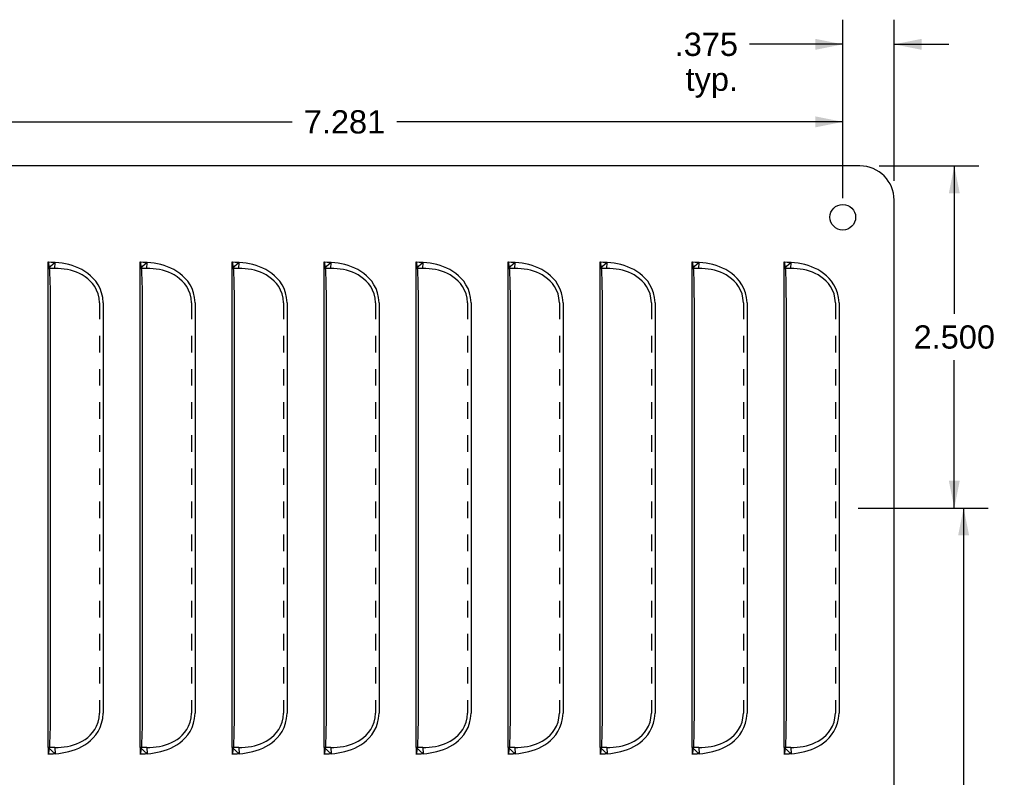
# Model space of a CAD drawing. Header units: inches. Extents: x 0 to 22, y 0 to 17.
# Tile 6 of 8: x 11.1 to 18.3, y 7.7 to 13.2. Entities that reach past the tile are written whole.
import ezdxf

# ---------------------------------------------------------------- set-up
doc = ezdxf.new("R2010")
doc.units = ezdxf.units.IN
doc.header["$LTSCALE"] = 1.21
doc.header["$MEASUREMENT"] = 0
doc.linetypes.add('HIDDEN', pattern=[0.2, 0.1, -0.1])
doc.layers.get('0').update_dxf_attribs({"linetype": 'CONTINUOUS'})
doc.layers.add('DEFAULT_2', color=8, linetype='HIDDEN')
doc.layers.add('DIMENSIONS', color=7, linetype='CONTINUOUS')
doc.styles.get("Standard").update_dxf_attribs({"font": 'arial.ttf'})
doc.dimstyles.new('DIMSTYLE_1', dxfattribs={"dimtxt": 0.17, "dimasz": 0.2, "dimexe": 0.09, "dimexo": 0.07, "dimgap": 0.0425, "dimtad": 0, "dimtih": 1, "dimtoh": 1, "dimdec": 3, "dimzin": 4, "dimdsep": 46, "dimtxsty": 'Standard', "dimblk": '_FILLED', "dimblk1": '_FILLED', "dimblk2": '_FILLED', "dimcen": 0.09, "dimadec": 3, "dimazin": 1, "dimtfac": 1, "dimtdec": 3, "dimtofl": 0, "dimtmove": 0, "dimatfit": 3, "dimldrblk": '_FILLED', "dimfxl": 0, "dimtolj": 1, "dimtzin": 4, "dimarcsym": 0})

# ---------------------------------------------------------------- blocks, each defined once
blk = doc.blocks.new('_FILLED')
at = {"color": 0, "linetype": 'ByBlock'}
blk.add_solid([(0, 0), (-1, 0.2), (-1, -0.2)], dxfattribs=at)
blk = doc.blocks.new('*D4')
at = {"layer": 'DIMENSIONS', "color": 2, "linetype": 'Continuous'}
for p, q in [((17.1298, 11.886), (17.1298, 13.1899)), ((17.5048, 12.011), (17.5048, 13.1899)), ((17.1298, 13.0099), (16.4489, 13.0099)), ((17.5048, 13.0099), (17.9048, 13.0099))]:
    blk.add_line(p, q, dxfattribs=at)
at = {"layer": 'DIMENSIONS', "color": 2, "linetype": 'Continuous', "xscale": 0.2, "yscale": 0.2, "zscale": 0.2}
blk.add_blockref('_FILLED', (17.1298, 13.0099), dxfattribs=at)
at = {"layer": 'DIMENSIONS', "color": 2, "linetype": 'Continuous', "xscale": 0.2, "yscale": 0.2, "zscale": 0.2, "rotation": 180}
blk.add_blockref('_FILLED', (17.5048, 13.0099), dxfattribs=at)
at = {"layer": 'DIMENSIONS', "color": 2, "linetype": 'Continuous', "insert": (16.3639, 13.0949), "char_height": 0.17, "width": 0.46197, "attachment_point": 3, "line_spacing_factor": 0.9}
blk.add_mtext('.375\\Ptyp.', dxfattribs=at)
blk = doc.blocks.new('*D5')
at = {"layer": 'DIMENSIONS', "color": 2, "linetype": 'Continuous'}
for p, q in [((9.8486, 11.886), (9.8486, 12.6233)), ((17.1298, 11.886), (17.1298, 12.6233)), ((9.8486, 12.4433), (13.1072, 12.4433)), ((17.1298, 12.4433), (13.8712, 12.4433))]:
    blk.add_line(p, q, dxfattribs=at)
at = {"layer": 'DIMENSIONS', "color": 2, "linetype": 'Continuous', "xscale": 0.2, "yscale": 0.2, "zscale": 0.2, "rotation": 180}
blk.add_blockref('_FILLED', (9.8486, 12.4433), dxfattribs=at)
at = {"layer": 'DIMENSIONS', "color": 2, "linetype": 'Continuous', "xscale": 0.2, "yscale": 0.2, "zscale": 0.2}
blk.add_blockref('_FILLED', (17.1298, 12.4433), dxfattribs=at)
at = {"layer": 'DIMENSIONS', "color": 2, "linetype": 'Continuous', "insert": (13.4892, 12.5283), "char_height": 0.17, "width": 0.594052, "attachment_point": 2, "line_spacing_factor": 0.9}
blk.add_mtext('7.281', dxfattribs=at)
blk = doc.blocks.new('*D13')
at = {"layer": 'DIMENSIONS', "color": 2, "linetype": 'Continuous'}
for p, q in [((17.3948, 12.121), (18.1241, 12.121)), ((17.9441, 12.121), (17.9441, 11.041)), ((17.9441, 9.621), (17.9441, 10.701)), ((17.2421, 9.621), (18.1241, 9.621))]:
    blk.add_line(p, q, dxfattribs=at)
at = {"layer": 'DIMENSIONS', "color": 2, "linetype": 'Continuous', "xscale": 0.2, "yscale": 0.2, "zscale": 0.2}
for p, rotation in [((17.9441, 12.121), 90), ((17.9441, 9.621), 270)]:
    blk.add_blockref('_FILLED', p, dxfattribs=dict(at, rotation=rotation))
at = {"layer": 'DIMENSIONS', "color": 2, "linetype": 'Continuous', "insert": (17.9441, 10.956), "char_height": 0.17, "width": 0.594052, "attachment_point": 2, "line_spacing_factor": 0.9}
blk.add_mtext('2.500', dxfattribs=at)
blk = doc.blocks.new('*D14')
at = {"layer": 'DIMENSIONS', "color": 2, "linetype": 'Continuous'}
for p, q in [((17.2421, 9.621), (18.1925, 9.621)), ((18.0125, 9.621), (18.0125, 7.541)), ((18.0125, 5.121), (18.0125, 7.201)), ((17.2421, 5.121), (18.1925, 5.121))]:
    blk.add_line(p, q, dxfattribs=at)
at = {"layer": 'DIMENSIONS', "color": 2, "linetype": 'Continuous', "xscale": 0.2, "yscale": 0.2, "zscale": 0.2}
for p, rotation in [((18.0125, 9.621), 90), ((18.0125, 5.121), 270)]:
    blk.add_blockref('_FILLED', p, dxfattribs=dict(at, rotation=rotation))
at = {"layer": 'DIMENSIONS', "color": 2, "linetype": 'Continuous', "insert": (18.0125, 7.456), "char_height": 0.17, "width": 0.594052, "attachment_point": 2, "line_spacing_factor": 0.9}
blk.add_mtext('4.500', dxfattribs=at)

msp = doc.modelspace()

# ---------------------------------------------------------------- linework, layer by layer
at = {"color": 3, "linetype": 'Continuous'}
for p, q in [((17.2548, 12.121), (2.4423, 12.121)), ((17.5048, 2.871), (17.5048, 11.871)), ((11.328, 11.4161), (11.3245, 11.419)), ((11.3306, 11.4078), (11.328, 11.4161)), ((12, 11.4161), (11.9965, 11.419)), ((12.0026, 11.4078), (12, 11.4161)), ((12.672, 11.4161), (12.6685, 11.419)), ((12.6746, 11.4078), (12.672, 11.4161)), ((13.344, 11.4161), (13.3405, 11.419)), ((13.3466, 11.4078), (13.344, 11.4161)), ((14.016, 11.4161), (14.0125, 11.419)), ((14.0186, 11.4078), (14.016, 11.4161)), ((14.688, 11.4161), (14.6845, 11.419)), ((14.6906, 11.4078), (14.688, 11.4161)), ((15.36, 11.4161), (15.3565, 11.419)), ((15.3626, 11.4078), (15.36, 11.4161)), ((16.032, 11.4161), (16.0285, 11.419)), ((16.0346, 11.4078), (16.032, 11.4161)), ((16.704, 11.4161), (16.7005, 11.419)), ((16.7066, 11.4078), (16.704, 11.4161)), ((11.3414, 11.121), (11.341, 11.1962)), ((12.0134, 11.121), (12.013, 11.1962)), ((12.6854, 11.121), (12.685, 11.1962)), ((13.3574, 11.121), (13.357, 11.1962)), ((14.0294, 11.121), (14.029, 11.1962)), ((14.7014, 11.121), (14.701, 11.1962)), ((15.3734, 11.121), (15.373, 11.1962)), ((16.0454, 11.121), (16.045, 11.1962)), ((16.7174, 11.121), (16.717, 11.1962)), ((11.3412, 8.0831), (11.3414, 11.121)), ((11.7261, 11.121), (11.7261, 8.121)), ((12.0132, 8.0831), (12.0134, 11.121)), ((12.3981, 11.121), (12.3981, 8.121)), ((12.6852, 8.0831), (12.6854, 11.121)), ((13.0701, 11.121), (13.0701, 8.121)), ((13.3572, 8.0831), (13.3574, 11.121)), ((13.7421, 11.121), (13.7421, 8.121)), ((14.0292, 8.0831), (14.0294, 11.121)), ((14.4141, 11.121), (14.4141, 8.121)), ((14.7012, 8.0831), (14.7014, 11.121)), ((15.0861, 11.121), (15.0861, 8.121)), ((15.3732, 8.0831), (15.3734, 11.121)), ((15.7581, 11.121), (15.7581, 8.121)), ((16.0452, 8.0831), (16.0454, 11.121)), ((16.4301, 11.121), (16.4301, 8.121)), ((16.7172, 8.0831), (16.7174, 11.121)), ((17.1021, 11.121), (17.1021, 8.121)), ((11.3365, 7.8878), (11.3379, 7.9139)), ((12.0085, 7.8878), (12.0099, 7.9139)), ((12.6805, 7.8878), (12.6819, 7.9139)), ((13.3525, 7.8878), (13.3539, 7.9139)), ((14.0245, 7.8878), (14.0259, 7.9139)), ((14.6965, 7.8878), (14.6979, 7.9139)), ((15.3685, 7.8878), (15.3699, 7.9139)), ((16.0405, 7.8878), (16.0419, 7.9139)), ((16.7125, 7.8878), (16.7139, 7.9139))]:
    msp.add_line(p, q, dxfattribs=at)
at = {"color": 7, "linetype": 'Continuous'}
for p, q in [((11.3245, 7.871), (11.3245, 11.371)), ((11.9965, 7.871), (11.9965, 11.371)), ((12.6685, 7.871), (12.6685, 11.371)), ((13.3405, 7.871), (13.3405, 11.371)), ((14.0125, 7.871), (14.0125, 11.371)), ((14.6845, 7.871), (14.6845, 11.371)), ((15.3565, 7.871), (15.3565, 11.371)), ((16.0285, 7.871), (16.0285, 11.371)), ((16.7005, 7.871), (16.7005, 11.371))]:
    msp.add_line(p, q, dxfattribs=at)
at = {"color": 3, "linetype": 'Continuous'}
for points in [[(11.3349, 11.3765), (11.3329, 11.3945), (11.3306, 11.4078)], [(11.3379, 11.3282), (11.3365, 11.3542), (11.3349, 11.3765)], [(11.7261, 11.121), (11.7227, 11.1591), (11.7153, 11.1939), (11.7036, 11.2253), (11.6888, 11.2533), (11.6722, 11.2779), (11.6539, 11.2996), (11.6344, 11.3189), (11.6138, 11.3358), (11.5926, 11.3507), (11.5706, 11.3636), (11.5479, 11.375), (11.5247, 11.3847), (11.5008, 11.3931), (11.4765, 11.4001), (11.4519, 11.4058), (11.427, 11.4103), (11.402, 11.4138), (11.3769, 11.4162)], [(12.0069, 11.3765), (12.0049, 11.3945), (12.0026, 11.4078)], [(12.0099, 11.3282), (12.0085, 11.3542), (12.0069, 11.3765)], [(12.3981, 11.121), (12.3947, 11.1591), (12.3873, 11.1939), (12.3756, 11.2253), (12.3608, 11.2533), (12.3442, 11.2779), (12.3259, 11.2996), (12.3064, 11.3189), (12.2858, 11.3358), (12.2646, 11.3507), (12.2426, 11.3636), (12.2199, 11.375), (12.1967, 11.3847), (12.1728, 11.3931), (12.1485, 11.4001), (12.1239, 11.4058), (12.099, 11.4103), (12.074, 11.4138), (12.0489, 11.4162)], [(12.6789, 11.3765), (12.6769, 11.3945), (12.6746, 11.4078)], [(12.6819, 11.3282), (12.6805, 11.3542), (12.6789, 11.3765)], [(13.0701, 11.121), (13.0667, 11.1591), (13.0593, 11.1939), (13.0476, 11.2253), (13.0328, 11.2533), (13.0162, 11.2779), (12.9979, 11.2996), (12.9784, 11.3189), (12.9578, 11.3358), (12.9366, 11.3507), (12.9146, 11.3636), (12.8919, 11.375), (12.8687, 11.3847), (12.8448, 11.3931), (12.8205, 11.4001), (12.7959, 11.4058), (12.771, 11.4103), (12.746, 11.4138), (12.7209, 11.4162)], [(13.3509, 11.3765), (13.3489, 11.3945), (13.3466, 11.4078)], [(13.3539, 11.3282), (13.3525, 11.3542), (13.3509, 11.3765)], [(13.7421, 11.121), (13.7387, 11.1591), (13.7313, 11.1939), (13.7196, 11.2253), (13.7048, 11.2533), (13.6882, 11.2779), (13.6699, 11.2996), (13.6504, 11.3189), (13.6298, 11.3358), (13.6086, 11.3507), (13.5866, 11.3636), (13.5639, 11.375), (13.5407, 11.3847), (13.5168, 11.3931), (13.4925, 11.4001), (13.4679, 11.4058), (13.443, 11.4103), (13.418, 11.4138), (13.3929, 11.4162)], [(14.0229, 11.3765), (14.0209, 11.3945), (14.0186, 11.4078)], [(14.0259, 11.3282), (14.0245, 11.3542), (14.0229, 11.3765)], [(14.4141, 11.121), (14.4107, 11.1591), (14.4033, 11.1939), (14.3916, 11.2253), (14.3768, 11.2533), (14.3602, 11.2779), (14.3419, 11.2996), (14.3224, 11.3189), (14.3018, 11.3358), (14.2806, 11.3507), (14.2586, 11.3636), (14.2359, 11.375), (14.2127, 11.3847), (14.1888, 11.3931), (14.1645, 11.4001), (14.1399, 11.4058), (14.115, 11.4103), (14.09, 11.4138), (14.0649, 11.4162)], [(14.6949, 11.3765), (14.6929, 11.3945), (14.6906, 11.4078)], [(14.6979, 11.3282), (14.6965, 11.3542), (14.6949, 11.3765)], [(15.0861, 11.121), (15.0827, 11.1591), (15.0753, 11.1939), (15.0636, 11.2253), (15.0488, 11.2533), (15.0322, 11.2779), (15.0139, 11.2996), (14.9944, 11.3189), (14.9738, 11.3358), (14.9526, 11.3507), (14.9306, 11.3636), (14.9079, 11.375), (14.8847, 11.3847), (14.8608, 11.3931), (14.8365, 11.4001), (14.8119, 11.4058), (14.787, 11.4103), (14.762, 11.4138), (14.7369, 11.4162)], [(15.3669, 11.3765), (15.3649, 11.3945), (15.3626, 11.4078)], [(15.3699, 11.3282), (15.3685, 11.3542), (15.3669, 11.3765)], [(15.7581, 11.121), (15.7547, 11.1591), (15.7473, 11.1939), (15.7356, 11.2253), (15.7208, 11.2533), (15.7042, 11.2779), (15.6859, 11.2996), (15.6664, 11.3189), (15.6458, 11.3358), (15.6246, 11.3507), (15.6026, 11.3636), (15.5799, 11.375), (15.5567, 11.3847), (15.5328, 11.3931), (15.5085, 11.4001), (15.4839, 11.4058), (15.459, 11.4103), (15.434, 11.4138), (15.4089, 11.4162)], [(16.0389, 11.3765), (16.0369, 11.3945), (16.0346, 11.4078)], [(16.0419, 11.3282), (16.0405, 11.3542), (16.0389, 11.3765)], [(16.4301, 11.121), (16.4267, 11.1591), (16.4193, 11.1939), (16.4076, 11.2253), (16.3928, 11.2533), (16.3762, 11.2779), (16.3579, 11.2996), (16.3384, 11.3189), (16.3178, 11.3358), (16.2966, 11.3507), (16.2746, 11.3636), (16.2519, 11.375), (16.2287, 11.3847), (16.2048, 11.3931), (16.1805, 11.4001), (16.1559, 11.4058), (16.131, 11.4103), (16.106, 11.4138), (16.0809, 11.4162)], [(16.7109, 11.3765), (16.7089, 11.3945), (16.7066, 11.4078)], [(16.7139, 11.3282), (16.7125, 11.3542), (16.7109, 11.3765)], [(17.1021, 11.121), (17.0987, 11.1591), (17.0913, 11.1939), (17.0796, 11.2253), (17.0648, 11.2533), (17.0482, 11.2779), (17.0299, 11.2996), (17.0104, 11.3189), (16.9898, 11.3358), (16.9686, 11.3507), (16.9466, 11.3636), (16.9239, 11.375), (16.9007, 11.3847), (16.8768, 11.3931), (16.8525, 11.4001), (16.8279, 11.4058), (16.803, 11.4103), (16.778, 11.4138), (16.7529, 11.4162)], [(11.341, 11.1962), (11.3405, 11.2322), (11.3399, 11.2666), (11.339, 11.2988), (11.3379, 11.3282)], [(12.013, 11.1962), (12.0125, 11.2322), (12.0119, 11.2666), (12.011, 11.2988), (12.0099, 11.3282)], [(12.685, 11.1962), (12.6845, 11.2322), (12.6839, 11.2666), (12.683, 11.2988), (12.6819, 11.3282)], [(13.357, 11.1962), (13.3565, 11.2322), (13.3559, 11.2666), (13.355, 11.2988), (13.3539, 11.3282)], [(14.029, 11.1962), (14.0285, 11.2322), (14.0279, 11.2666), (14.027, 11.2988), (14.0259, 11.3282)], [(14.701, 11.1962), (14.7005, 11.2322), (14.6999, 11.2666), (14.699, 11.2988), (14.6979, 11.3282)], [(15.373, 11.1962), (15.3725, 11.2322), (15.3719, 11.2666), (15.371, 11.2988), (15.3699, 11.3282)], [(16.045, 11.1962), (16.0445, 11.2322), (16.0439, 11.2666), (16.043, 11.2988), (16.0419, 11.3282)], [(16.717, 11.1962), (16.7165, 11.2322), (16.7159, 11.2666), (16.715, 11.2988), (16.7139, 11.3282)], [(11.3379, 7.9139), (11.339, 7.9432), (11.3399, 7.9753), (11.3405, 8.0097), (11.341, 8.0458), (11.3412, 8.0831)], [(11.3769, 7.8257), (11.402, 7.8281), (11.427, 7.8316), (11.4519, 7.8361), (11.4765, 7.8418), (11.5008, 7.8488), (11.5247, 7.8572), (11.548, 7.867), (11.5706, 7.8783), (11.5926, 7.8913), (11.6138, 7.9061), (11.6344, 7.9231), (11.6539, 7.9423), (11.6723, 7.964), (11.6888, 7.9886), (11.7036, 8.0167), (11.7153, 8.048), (11.7227, 8.0828), (11.7261, 8.121)], [(12.0099, 7.9139), (12.011, 7.9432), (12.0119, 7.9753), (12.0125, 8.0097), (12.013, 8.0458), (12.0132, 8.0831)], [(12.0489, 7.8257), (12.074, 7.8281), (12.099, 7.8316), (12.1239, 7.8361), (12.1485, 7.8418), (12.1728, 7.8488), (12.1967, 7.8572), (12.22, 7.867), (12.2426, 7.8783), (12.2646, 7.8913), (12.2858, 7.9061), (12.3064, 7.9231), (12.3259, 7.9423), (12.3443, 7.964), (12.3608, 7.9886), (12.3756, 8.0167), (12.3873, 8.048), (12.3947, 8.0828), (12.3981, 8.121)], [(12.6819, 7.9139), (12.683, 7.9432), (12.6839, 7.9753), (12.6845, 8.0097), (12.685, 8.0458), (12.6852, 8.0831)], [(12.7209, 7.8257), (12.746, 7.8281), (12.771, 7.8316), (12.7959, 7.8361), (12.8205, 7.8418), (12.8448, 7.8488), (12.8687, 7.8572), (12.892, 7.867), (12.9146, 7.8783), (12.9366, 7.8913), (12.9578, 7.9061), (12.9784, 7.9231), (12.9979, 7.9423), (13.0163, 7.964), (13.0328, 7.9886), (13.0476, 8.0167), (13.0593, 8.048), (13.0667, 8.0828), (13.0701, 8.121)], [(13.3539, 7.9139), (13.355, 7.9432), (13.3559, 7.9753), (13.3565, 8.0097), (13.357, 8.0458), (13.3572, 8.0831)], [(13.3929, 7.8257), (13.418, 7.8281), (13.443, 7.8316), (13.4679, 7.8361), (13.4925, 7.8418), (13.5168, 7.8488), (13.5407, 7.8572), (13.564, 7.867), (13.5866, 7.8783), (13.6086, 7.8913), (13.6298, 7.9061), (13.6504, 7.9231), (13.6699, 7.9423), (13.6883, 7.964), (13.7048, 7.9886), (13.7196, 8.0167), (13.7313, 8.048), (13.7387, 8.0828), (13.7421, 8.121)], [(14.0259, 7.9139), (14.027, 7.9432), (14.0279, 7.9753), (14.0285, 8.0097), (14.029, 8.0458), (14.0292, 8.0831)], [(14.0649, 7.8257), (14.09, 7.8281), (14.115, 7.8316), (14.1399, 7.8361), (14.1645, 7.8418), (14.1888, 7.8488), (14.2127, 7.8572), (14.236, 7.867), (14.2586, 7.8783), (14.2806, 7.8913), (14.3018, 7.9061), (14.3224, 7.9231), (14.3419, 7.9423), (14.3603, 7.964), (14.3768, 7.9886), (14.3916, 8.0167), (14.4033, 8.048), (14.4107, 8.0828), (14.4141, 8.121)], [(14.6979, 7.9139), (14.699, 7.9432), (14.6999, 7.9753), (14.7005, 8.0097), (14.701, 8.0458), (14.7012, 8.0831)], [(14.7369, 7.8257), (14.762, 7.8281), (14.787, 7.8316), (14.8119, 7.8361), (14.8365, 7.8418), (14.8608, 7.8488), (14.8847, 7.8572), (14.908, 7.867), (14.9306, 7.8783), (14.9526, 7.8913), (14.9738, 7.9061), (14.9944, 7.9231), (15.0139, 7.9423), (15.0323, 7.964), (15.0488, 7.9886), (15.0636, 8.0167), (15.0753, 8.048), (15.0827, 8.0828), (15.0861, 8.121)], [(15.3699, 7.9139), (15.371, 7.9432), (15.3719, 7.9753), (15.3725, 8.0097), (15.373, 8.0458), (15.3732, 8.0831)], [(15.4089, 7.8257), (15.434, 7.8281), (15.459, 7.8316), (15.4839, 7.8361), (15.5085, 7.8418), (15.5328, 7.8488), (15.5567, 7.8572), (15.58, 7.867), (15.6026, 7.8783), (15.6246, 7.8913), (15.6458, 7.9061), (15.6664, 7.9231), (15.6859, 7.9423), (15.7043, 7.964), (15.7208, 7.9886), (15.7356, 8.0167), (15.7473, 8.048), (15.7547, 8.0828), (15.7581, 8.121)], [(16.0419, 7.9139), (16.043, 7.9432), (16.0439, 7.9753), (16.0445, 8.0097), (16.045, 8.0458), (16.0452, 8.0831)], [(16.0809, 7.8257), (16.106, 7.8281), (16.131, 7.8316), (16.1559, 7.8361), (16.1805, 7.8418), (16.2048, 7.8488), (16.2287, 7.8572), (16.252, 7.867), (16.2746, 7.8783), (16.2966, 7.8913), (16.3178, 7.9061), (16.3384, 7.9231), (16.3579, 7.9423), (16.3763, 7.964), (16.3928, 7.9886), (16.4076, 8.0167), (16.4193, 8.048), (16.4267, 8.0828), (16.4301, 8.121)], [(16.7139, 7.9139), (16.715, 7.9432), (16.7159, 7.9753), (16.7165, 8.0097), (16.717, 8.0458), (16.7172, 8.0831)], [(16.7529, 7.8257), (16.778, 7.8281), (16.803, 7.8316), (16.8279, 7.8361), (16.8525, 7.8418), (16.8768, 7.8488), (16.9007, 7.8572), (16.924, 7.867), (16.9466, 7.8783), (16.9686, 7.8913), (16.9898, 7.9061), (17.0104, 7.9231), (17.0299, 7.9423), (17.0483, 7.964), (17.0648, 7.9886), (17.0796, 8.0167), (17.0913, 8.048), (17.0987, 8.0828), (17.1021, 8.121)], [(11.3306, 7.8341), (11.3329, 7.8475), (11.3349, 7.8656), (11.3365, 7.8878)], [(12.0026, 7.8341), (12.0049, 7.8475), (12.0069, 7.8656), (12.0085, 7.8878)], [(12.6746, 7.8341), (12.6769, 7.8475), (12.6789, 7.8656), (12.6805, 7.8878)], [(13.3466, 7.8341), (13.3489, 7.8475), (13.3509, 7.8656), (13.3525, 7.8878)], [(14.0186, 7.8341), (14.0209, 7.8475), (14.0229, 7.8656), (14.0245, 7.8878)], [(14.6906, 7.8341), (14.6929, 7.8475), (14.6949, 7.8656), (14.6965, 7.8878)], [(15.3626, 7.8341), (15.3649, 7.8475), (15.3669, 7.8656), (15.3685, 7.8878)], [(16.0346, 7.8341), (16.0369, 7.8475), (16.0389, 7.8656), (16.0405, 7.8878)], [(16.7066, 7.8341), (16.7089, 7.8475), (16.7109, 7.8656), (16.7125, 7.8878)], [(11.3245, 7.823), (11.328, 7.8258), (11.3306, 7.8341)], [(11.9965, 7.823), (12, 7.8258), (12.0026, 7.8341)], [(12.6685, 7.823), (12.672, 7.8258), (12.6746, 7.8341)], [(13.3405, 7.823), (13.344, 7.8258), (13.3466, 7.8341)], [(14.0125, 7.823), (14.016, 7.8258), (14.0186, 7.8341)], [(14.6845, 7.823), (14.688, 7.8258), (14.6906, 7.8341)], [(15.3565, 7.823), (15.36, 7.8258), (15.3626, 7.8341)], [(16.0285, 7.823), (16.032, 7.8258), (16.0346, 7.8341)], [(16.7005, 7.823), (16.704, 7.8258), (16.7066, 7.8341)]]:
    msp.add_lwpolyline(points, dxfattribs=at)
msp.add_circle((17.1298, 11.746), 0.0938, dxfattribs=at)
msp.add_arc((17.2548, 11.871), 0.25, 0, 90, dxfattribs=at)
at = {"layer": 'DEFAULT_2', "color": 8, "linetype": 'HIDDEN'}
for p, q in [((11.3245, 11.371), (11.3245, 11.419)), ((11.3769, 11.4162), (11.3245, 11.371)), ((11.3732, 11.371), (11.3245, 11.371)), ((11.3732, 11.371), (11.3769, 11.4162)), ((11.9965, 11.371), (11.9965, 11.419)), ((12.0489, 11.4162), (11.9965, 11.371)), ((12.0452, 11.371), (11.9965, 11.371)), ((12.0452, 11.371), (12.0489, 11.4162)), ((12.6685, 11.371), (12.6685, 11.419)), ((12.7209, 11.4162), (12.6685, 11.371)), ((12.7172, 11.371), (12.6685, 11.371)), ((12.7172, 11.371), (12.7209, 11.4162)), ((13.3405, 11.371), (13.3405, 11.419)), ((13.3929, 11.4162), (13.3405, 11.371)), ((13.3892, 11.371), (13.3405, 11.371)), ((13.3892, 11.371), (13.3929, 11.4162)), ((14.0125, 11.371), (14.0125, 11.419)), ((14.0649, 11.4162), (14.0125, 11.371)), ((14.0612, 11.371), (14.0125, 11.371)), ((14.0612, 11.371), (14.0649, 11.4162)), ((14.6845, 11.371), (14.6845, 11.419)), ((14.7369, 11.4162), (14.6845, 11.371)), ((14.7332, 11.371), (14.6845, 11.371)), ((14.7332, 11.371), (14.7369, 11.4162)), ((15.3565, 11.371), (15.3565, 11.419)), ((15.4089, 11.4162), (15.3565, 11.371)), ((15.4052, 11.371), (15.3565, 11.371)), ((15.4052, 11.371), (15.4089, 11.4162)), ((16.0285, 11.371), (16.0285, 11.419)), ((16.0809, 11.4162), (16.0285, 11.371)), ((16.0772, 11.371), (16.0285, 11.371)), ((16.0772, 11.371), (16.0809, 11.4162)), ((16.7005, 11.371), (16.7005, 11.419)), ((16.7529, 11.4162), (16.7005, 11.371)), ((16.7492, 11.371), (16.7005, 11.371)), ((16.7492, 11.371), (16.7529, 11.4162)), ((11.6995, 11.121), (11.6995, 8.121)), ((12.3715, 11.121), (12.3715, 8.121)), ((13.0435, 11.121), (13.0435, 8.121)), ((13.7155, 11.121), (13.7155, 8.121)), ((14.3875, 11.121), (14.3875, 8.121)), ((15.0595, 11.121), (15.0595, 8.121)), ((15.7315, 11.121), (15.7315, 8.121)), ((16.4035, 11.121), (16.4035, 8.121)), ((17.0755, 11.121), (17.0755, 8.121)), ((11.3732, 7.871), (11.3245, 7.871)), ((11.3245, 7.871), (11.3245, 7.823)), ((11.3245, 7.871), (11.3769, 7.8257)), ((11.3732, 7.871), (11.3769, 7.8257)), ((12.0452, 7.871), (11.9965, 7.871)), ((11.9965, 7.871), (12.0489, 7.8257)), ((11.9965, 7.871), (11.9965, 7.823)), ((12.0452, 7.871), (12.0489, 7.8257)), ((12.7172, 7.871), (12.6685, 7.871)), ((12.6685, 7.871), (12.7209, 7.8257)), ((12.6685, 7.871), (12.6685, 7.823)), ((12.7172, 7.871), (12.7209, 7.8257)), ((13.3892, 7.871), (13.3405, 7.871)), ((13.3405, 7.871), (13.3929, 7.8257)), ((13.3405, 7.871), (13.3405, 7.823)), ((13.3892, 7.871), (13.3929, 7.8257)), ((14.0612, 7.871), (14.0125, 7.871)), ((14.0125, 7.871), (14.0649, 7.8257)), ((14.0125, 7.871), (14.0125, 7.823)), ((14.0612, 7.871), (14.0649, 7.8257)), ((14.7332, 7.871), (14.6845, 7.871)), ((14.6845, 7.871), (14.7369, 7.8257)), ((14.6845, 7.871), (14.6845, 7.823)), ((14.7332, 7.871), (14.7369, 7.8257)), ((15.4052, 7.871), (15.3565, 7.871)), ((15.3565, 7.871), (15.4089, 7.8257)), ((15.3565, 7.871), (15.3565, 7.823)), ((15.4052, 7.871), (15.4089, 7.8257)), ((16.0772, 7.871), (16.0285, 7.871)), ((16.0285, 7.871), (16.0809, 7.8257)), ((16.0285, 7.871), (16.0285, 7.823)), ((16.0772, 7.871), (16.0809, 7.8257)), ((16.7492, 7.871), (16.7005, 7.871)), ((16.7005, 7.871), (16.7529, 7.8257)), ((16.7005, 7.871), (16.7005, 7.823)), ((16.7492, 7.871), (16.7529, 7.8257)), ((11.3462, 7.823), (11.3245, 7.823)), ((12.0182, 7.823), (11.9965, 7.823)), ((12.6902, 7.823), (12.6685, 7.823)), ((13.3622, 7.823), (13.3405, 7.823)), ((14.0342, 7.823), (14.0125, 7.823)), ((14.7062, 7.823), (14.6845, 7.823)), ((15.3782, 7.823), (15.3565, 7.823)), ((16.0502, 7.823), (16.0285, 7.823)), ((16.7222, 7.823), (16.7005, 7.823))]:
    msp.add_line(p, q, dxfattribs=at)
for points in [[(11.3245, 11.419), (11.3464, 11.4189), (11.3506, 11.4189), (11.3547, 11.4188), (11.3588, 11.4186)], [(11.3588, 11.4186), (11.3628, 11.4184), (11.3665, 11.418), (11.37, 11.4176), (11.3735, 11.417), (11.3769, 11.4162)], [(11.6995, 11.121), (11.6963, 11.155), (11.6895, 11.186), (11.6785, 11.2141), (11.6646, 11.2391), (11.649, 11.261), (11.6317, 11.2801), (11.6132, 11.297), (11.5938, 11.3117), (11.5737, 11.3243), (11.553, 11.3351), (11.5317, 11.3443), (11.5099, 11.3519), (11.4877, 11.3582), (11.4651, 11.3631), (11.4423, 11.3667), (11.4194, 11.3691), (11.3964, 11.3706), (11.3732, 11.371)], [(11.9965, 11.419), (12.0184, 11.4189), (12.0226, 11.4189), (12.0267, 11.4188), (12.0308, 11.4186)], [(12.0308, 11.4186), (12.0348, 11.4184), (12.0385, 11.418), (12.042, 11.4176), (12.0455, 11.417), (12.0489, 11.4162)], [(12.3715, 11.121), (12.3683, 11.155), (12.3615, 11.186), (12.3505, 11.2141), (12.3366, 11.2391), (12.321, 11.261), (12.3037, 11.2801), (12.2852, 11.297), (12.2658, 11.3117), (12.2457, 11.3243), (12.225, 11.3351), (12.2037, 11.3443), (12.1819, 11.3519), (12.1597, 11.3582), (12.1371, 11.3631), (12.1143, 11.3667), (12.0914, 11.3691), (12.0684, 11.3706), (12.0452, 11.371)], [(12.6685, 11.419), (12.6904, 11.4189), (12.6946, 11.4189), (12.6987, 11.4188), (12.7028, 11.4186)], [(12.7028, 11.4186), (12.7068, 11.4184), (12.7105, 11.418), (12.714, 11.4176), (12.7175, 11.417), (12.7209, 11.4162)], [(13.0435, 11.121), (13.0403, 11.155), (13.0335, 11.186), (13.0225, 11.2141), (13.0086, 11.2391), (12.993, 11.261), (12.9757, 11.2801), (12.9572, 11.297), (12.9378, 11.3117), (12.9177, 11.3243), (12.897, 11.3351), (12.8757, 11.3443), (12.8539, 11.3519), (12.8317, 11.3582), (12.8091, 11.3631), (12.7863, 11.3667), (12.7634, 11.3691), (12.7404, 11.3706), (12.7172, 11.371)], [(13.3405, 11.419), (13.3624, 11.4189), (13.3666, 11.4189), (13.3707, 11.4188), (13.3748, 11.4186)], [(13.3748, 11.4186), (13.3788, 11.4184), (13.3825, 11.418), (13.386, 11.4176), (13.3895, 11.417), (13.3929, 11.4162)], [(13.7155, 11.121), (13.7123, 11.155), (13.7055, 11.186), (13.6945, 11.2141), (13.6806, 11.2391), (13.665, 11.261), (13.6477, 11.2801), (13.6292, 11.297), (13.6098, 11.3117), (13.5897, 11.3243), (13.569, 11.3351), (13.5477, 11.3443), (13.5259, 11.3519), (13.5037, 11.3582), (13.4811, 11.3631), (13.4583, 11.3667), (13.4354, 11.3691), (13.4124, 11.3706), (13.3892, 11.371)], [(14.0125, 11.419), (14.0344, 11.4189), (14.0386, 11.4189), (14.0427, 11.4188), (14.0468, 11.4186)], [(14.0468, 11.4186), (14.0508, 11.4184), (14.0545, 11.418), (14.058, 11.4176), (14.0615, 11.417), (14.0649, 11.4162)], [(14.3875, 11.121), (14.3843, 11.155), (14.3775, 11.186), (14.3665, 11.2141), (14.3526, 11.2391), (14.337, 11.261), (14.3197, 11.2801), (14.3012, 11.297), (14.2818, 11.3117), (14.2617, 11.3243), (14.241, 11.3351), (14.2197, 11.3443), (14.1979, 11.3519), (14.1757, 11.3582), (14.1531, 11.3631), (14.1303, 11.3667), (14.1074, 11.3691), (14.0844, 11.3706), (14.0612, 11.371)], [(14.6845, 11.419), (14.7064, 11.4189), (14.7106, 11.4189), (14.7147, 11.4188), (14.7188, 11.4186)], [(14.7188, 11.4186), (14.7228, 11.4184), (14.7265, 11.418), (14.73, 11.4176), (14.7335, 11.417), (14.7369, 11.4162)], [(15.0595, 11.121), (15.0563, 11.155), (15.0495, 11.186), (15.0385, 11.2141), (15.0246, 11.2391), (15.009, 11.261), (14.9917, 11.2801), (14.9732, 11.297), (14.9538, 11.3117), (14.9337, 11.3243), (14.913, 11.3351), (14.8917, 11.3443), (14.8699, 11.3519), (14.8477, 11.3582), (14.8251, 11.3631), (14.8023, 11.3667), (14.7794, 11.3691), (14.7564, 11.3706), (14.7332, 11.371)], [(15.3565, 11.419), (15.3784, 11.4189), (15.3826, 11.4189), (15.3867, 11.4188), (15.3908, 11.4186)], [(15.3908, 11.4186), (15.3948, 11.4184), (15.3985, 11.418), (15.402, 11.4176), (15.4055, 11.417), (15.4089, 11.4162)], [(15.7315, 11.121), (15.7283, 11.155), (15.7215, 11.186), (15.7105, 11.2141), (15.6966, 11.2391), (15.681, 11.261), (15.6637, 11.2801), (15.6452, 11.297), (15.6258, 11.3117), (15.6057, 11.3243), (15.585, 11.3351), (15.5637, 11.3443), (15.5419, 11.3519), (15.5197, 11.3582), (15.4971, 11.3631), (15.4743, 11.3667), (15.4514, 11.3691), (15.4284, 11.3706), (15.4052, 11.371)], [(16.0285, 11.419), (16.0504, 11.4189), (16.0546, 11.4189), (16.0587, 11.4188), (16.0628, 11.4186)], [(16.0628, 11.4186), (16.0668, 11.4184), (16.0705, 11.418), (16.074, 11.4176), (16.0775, 11.417), (16.0809, 11.4162)], [(16.4035, 11.121), (16.4003, 11.155), (16.3935, 11.186), (16.3825, 11.2141), (16.3686, 11.2391), (16.353, 11.261), (16.3357, 11.2801), (16.3172, 11.297), (16.2978, 11.3117), (16.2777, 11.3243), (16.257, 11.3351), (16.2357, 11.3443), (16.2139, 11.3519), (16.1917, 11.3582), (16.1691, 11.3631), (16.1463, 11.3667), (16.1234, 11.3691), (16.1004, 11.3706), (16.0772, 11.371)], [(16.7005, 11.419), (16.7224, 11.4189), (16.7266, 11.4189), (16.7307, 11.4188), (16.7348, 11.4186)], [(16.7348, 11.4186), (16.7388, 11.4184), (16.7425, 11.418), (16.746, 11.4176), (16.7495, 11.417), (16.7529, 11.4162)], [(17.0755, 11.121), (17.0723, 11.155), (17.0655, 11.186), (17.0545, 11.2141), (17.0406, 11.2391), (17.025, 11.261), (17.0077, 11.2801), (16.9892, 11.297), (16.9698, 11.3117), (16.9497, 11.3243), (16.929, 11.3351), (16.9077, 11.3443), (16.8859, 11.3519), (16.8637, 11.3582), (16.8411, 11.3631), (16.8183, 11.3667), (16.7954, 11.3691), (16.7724, 11.3706), (16.7492, 11.371)], [(11.3732, 7.871), (11.3964, 7.8714), (11.4194, 7.8728), (11.4423, 7.8753), (11.4651, 7.8789), (11.4877, 7.8838), (11.51, 7.89), (11.5317, 7.8976), (11.553, 7.9068), (11.5737, 7.9176), (11.5938, 7.9302), (11.6133, 7.9449), (11.6317, 7.9618), (11.649, 7.981), (11.6647, 8.0028), (11.6785, 8.0279), (11.6895, 8.0559), (11.6963, 8.0869), (11.6995, 8.121)], [(12.0452, 7.871), (12.0684, 7.8714), (12.0914, 7.8728), (12.1143, 7.8753), (12.1371, 7.8789), (12.1597, 7.8838), (12.182, 7.89), (12.2037, 7.8976), (12.225, 7.9068), (12.2457, 7.9176), (12.2658, 7.9302), (12.2853, 7.9449), (12.3037, 7.9618), (12.321, 7.981), (12.3367, 8.0028), (12.3505, 8.0279), (12.3615, 8.0559), (12.3683, 8.0869), (12.3715, 8.121)], [(12.7172, 7.871), (12.7404, 7.8714), (12.7634, 7.8728), (12.7863, 7.8753), (12.8091, 7.8789), (12.8317, 7.8838), (12.854, 7.89), (12.8757, 7.8976), (12.897, 7.9068), (12.9177, 7.9176), (12.9378, 7.9302), (12.9573, 7.9449), (12.9757, 7.9618), (12.993, 7.981), (13.0087, 8.0028), (13.0225, 8.0279), (13.0335, 8.0559), (13.0403, 8.0869), (13.0435, 8.121)], [(13.3892, 7.871), (13.4124, 7.8714), (13.4354, 7.8728), (13.4583, 7.8753), (13.4811, 7.8789), (13.5037, 7.8838), (13.526, 7.89), (13.5477, 7.8976), (13.569, 7.9068), (13.5897, 7.9176), (13.6098, 7.9302), (13.6293, 7.9449), (13.6477, 7.9618), (13.665, 7.981), (13.6807, 8.0028), (13.6945, 8.0279), (13.7055, 8.0559), (13.7123, 8.0869), (13.7155, 8.121)], [(14.0612, 7.871), (14.0844, 7.8714), (14.1074, 7.8728), (14.1303, 7.8753), (14.1531, 7.8789), (14.1757, 7.8838), (14.198, 7.89), (14.2197, 7.8976), (14.241, 7.9068), (14.2617, 7.9176), (14.2818, 7.9302), (14.3013, 7.9449), (14.3197, 7.9618), (14.337, 7.981), (14.3527, 8.0028), (14.3665, 8.0279), (14.3775, 8.0559), (14.3843, 8.0869), (14.3875, 8.121)], [(14.7332, 7.871), (14.7564, 7.8714), (14.7794, 7.8728), (14.8023, 7.8753), (14.8251, 7.8789), (14.8477, 7.8838), (14.87, 7.89), (14.8917, 7.8976), (14.913, 7.9068), (14.9337, 7.9176), (14.9538, 7.9302), (14.9733, 7.9449), (14.9917, 7.9618), (15.009, 7.981), (15.0247, 8.0028), (15.0385, 8.0279), (15.0495, 8.0559), (15.0563, 8.0869), (15.0595, 8.121)], [(15.4052, 7.871), (15.4284, 7.8714), (15.4514, 7.8728), (15.4743, 7.8753), (15.4971, 7.8789), (15.5197, 7.8838), (15.542, 7.89), (15.5637, 7.8976), (15.585, 7.9068), (15.6057, 7.9176), (15.6258, 7.9302), (15.6453, 7.9449), (15.6637, 7.9618), (15.681, 7.981), (15.6967, 8.0028), (15.7105, 8.0279), (15.7215, 8.0559), (15.7283, 8.0869), (15.7315, 8.121)], [(16.0772, 7.871), (16.1004, 7.8714), (16.1234, 7.8728), (16.1463, 7.8753), (16.1691, 7.8789), (16.1917, 7.8838), (16.214, 7.89), (16.2357, 7.8976), (16.257, 7.9068), (16.2777, 7.9176), (16.2978, 7.9302), (16.3173, 7.9449), (16.3357, 7.9618), (16.353, 7.981), (16.3687, 8.0028), (16.3825, 8.0279), (16.3935, 8.0559), (16.4003, 8.0869), (16.4035, 8.121)], [(16.7492, 7.871), (16.7724, 7.8714), (16.7954, 7.8728), (16.8183, 7.8753), (16.8411, 7.8789), (16.8637, 7.8838), (16.886, 7.89), (16.9077, 7.8976), (16.929, 7.9068), (16.9497, 7.9176), (16.9698, 7.9302), (16.9893, 7.9449), (17.0077, 7.9618), (17.025, 7.981), (17.0407, 8.0028), (17.0545, 8.0279), (17.0655, 8.0559), (17.0723, 8.0869), (17.0755, 8.121)], [(11.3769, 7.8257), (11.3735, 7.825), (11.37, 7.8244), (11.3664, 7.8239), (11.3627, 7.8235), (11.3587, 7.8233), (11.3546, 7.8231), (11.3504, 7.823), (11.3462, 7.823)], [(12.0489, 7.8257), (12.0455, 7.825), (12.042, 7.8244), (12.0384, 7.8239), (12.0347, 7.8235), (12.0307, 7.8233), (12.0266, 7.8231), (12.0224, 7.823), (12.0182, 7.823)], [(12.7209, 7.8257), (12.7175, 7.825), (12.714, 7.8244), (12.7104, 7.8239), (12.7067, 7.8235), (12.7027, 7.8233), (12.6986, 7.8231), (12.6944, 7.823), (12.6902, 7.823)], [(13.3929, 7.8257), (13.3895, 7.825), (13.386, 7.8244), (13.3824, 7.8239), (13.3787, 7.8235), (13.3747, 7.8233), (13.3706, 7.8231), (13.3664, 7.823), (13.3622, 7.823)], [(14.0649, 7.8257), (14.0615, 7.825), (14.058, 7.8244), (14.0544, 7.8239), (14.0507, 7.8235), (14.0467, 7.8233), (14.0426, 7.8231), (14.0384, 7.823), (14.0342, 7.823)], [(14.7369, 7.8257), (14.7335, 7.825), (14.73, 7.8244), (14.7264, 7.8239), (14.7227, 7.8235), (14.7187, 7.8233), (14.7146, 7.8231), (14.7104, 7.823), (14.7062, 7.823)], [(15.4089, 7.8257), (15.4055, 7.825), (15.402, 7.8244), (15.3984, 7.8239), (15.3947, 7.8235), (15.3907, 7.8233), (15.3866, 7.8231), (15.3824, 7.823), (15.3782, 7.823)], [(16.0809, 7.8257), (16.0775, 7.825), (16.074, 7.8244), (16.0704, 7.8239), (16.0667, 7.8235), (16.0627, 7.8233), (16.0586, 7.8231), (16.0544, 7.823), (16.0502, 7.823)], [(16.7529, 7.8257), (16.7495, 7.825), (16.746, 7.8244), (16.7424, 7.8239), (16.7387, 7.8235), (16.7347, 7.8233), (16.7306, 7.8231), (16.7264, 7.823), (16.7222, 7.823)]]:
    msp.add_lwpolyline(points, dxfattribs=at)

# ---------------------------------------------------------------- dimensions: what is measured, and where the dimension line sits
at = {"layer": 'DIMENSIONS', "color": 2, "linetype": 'Continuous'}
dim = msp.add_linear_dim(base=(17.1298, 13.0099), p1=(17.5048, 11.941), p2=(17.1298, 11.816), angle=180, text='<>\\Ptyp.', dimstyle='DIMSTYLE_1', dxfattribs=at)
dim.commit()
dim.dimension.update_dxf_attribs({"geometry": '*D4', "text_midpoint": (16.1329, 12.8824), "dimtype": 160})
for base, p1, p2, angle, picture, middle in [((9.8486, 12.4433), (17.1298, 11.816), (9.8486, 11.816), 180, '*D5', (13.4727, 12.4424)), ((17.9441, 9.621), (17.3248, 12.121), (17.1721, 9.621), 270, '*D13', (17.9419, 10.87)), ((18.0125, 5.121), (17.1721, 9.621), (17.1721, 5.121), 270, '*D14', (18.008, 7.37))]:
    dim = msp.add_linear_dim(base=base, p1=p1, p2=p2, angle=angle, dimstyle='DIMSTYLE_1', dxfattribs=at)
    dim.commit()
    dim.dimension.update_dxf_attribs({"geometry": picture, "text_midpoint": middle, "dimtype": 160})

doc.saveas('drawing.dxf')
